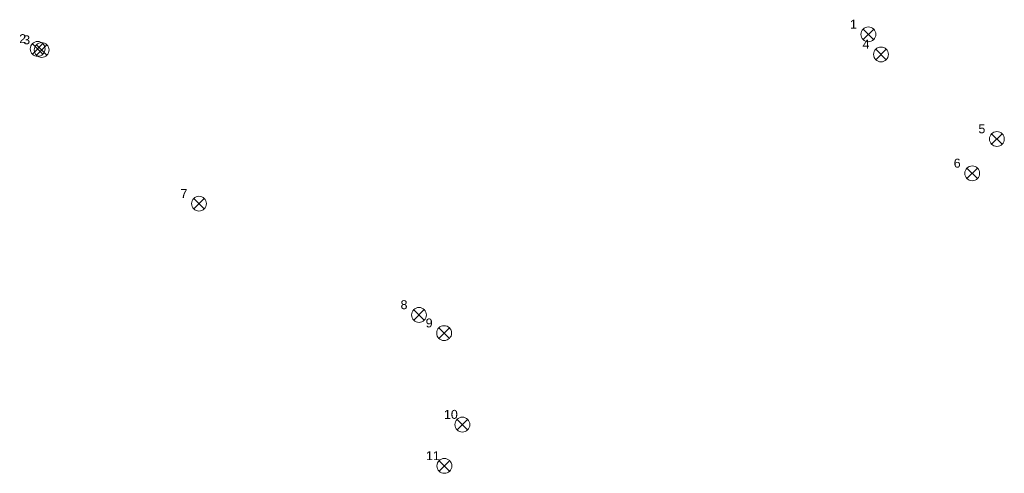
# Model space of a CAD drawing. Header units: metres. Extents: x 111540 to 111646, y 488734 to 488783.
import ezdxf

# ---------------------------------------------------------------- set-up
doc = ezdxf.new("R2010")
doc.units = ezdxf.units.M
doc.layers.add('TA - OBJECT_VERDACHT - SBP', color=1, linetype='Continuous', lineweight=18)
doc.styles.get("Standard").update_dxf_attribs({"font": 'arial.ttf'})

# ---------------------------------------------------------------- blocks, each defined once
blk = doc.blocks.new('Object_SBP')
for p, q in [((-0.71, -0.71), (0.71, 0.71)), ((0.7, -0.71), (-0.71, 0.7))]:
    blk.add_line(p, q)
at = {"lineweight": 20}
blk.add_circle((0, 0), 1, dxfattribs=at)
at = {"color": 7}
blk.add_attdef('1', (-2.48, 0.77), '', height=1.2, dxfattribs=at)

msp = doc.modelspace()

# ---------------------------------------------------------------- block references
at = {"layer": 'TA - OBJECT_VERDACHT - SBP', "xscale": 0.8, "yscale": 0.8, "zscale": 0.25}
for p, values in [((111631.51, 488781.25, 5.6), {'1': '1'}), ((111542.26, 488779.69, 4.46), {'1': '2'}), ((111542.69, 488779.57, 2.79), {'1': '3'}), ((111632.86, 488779.09, 3.02), {'1': '4'}), ((111645.31, 488770, 3.82), {'1': '5'}), ((111642.66, 488766.31, 6.45), {'1': '6'}), ((111559.59, 488763.05, 4.2), {'1': '7'}), ((111583.23, 488751.09, 8.39), {'1': '8'}), ((111585.93, 488749.13, 4.31), {'1': '9'}), ((111587.89, 488739.3, 4.42), {'1': '10'}), ((111585.96, 488734.86, 4.42), {'1': '11'})]:
    msp.add_blockref('Object_SBP', p, dxfattribs=at).add_auto_attribs(values)

doc.saveas('drawing.dxf')
